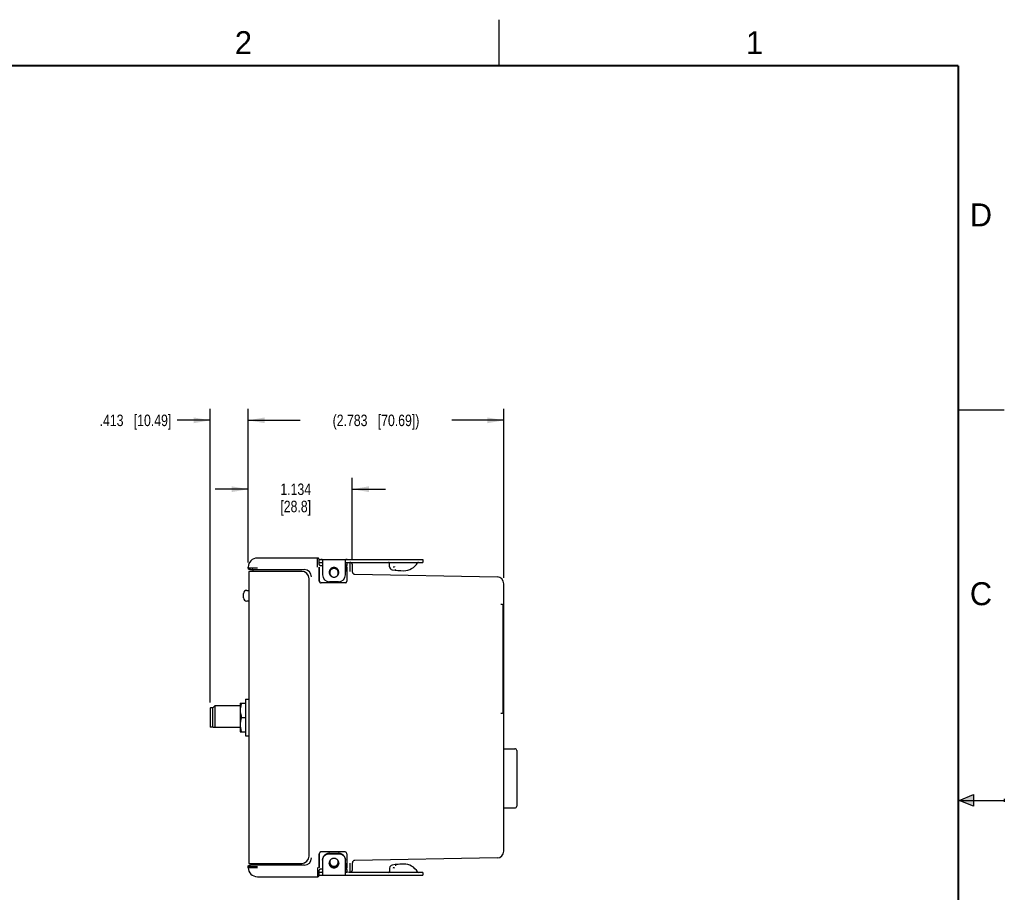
# Model space of a CAD drawing. Header units: inches. Extents: x 0 to 22, y 0 to 17.
# Tile 8 of 8: x 11.3 to 22, y 7.5 to 17. Entities that reach past the tile are written whole.
import ezdxf

# ---------------------------------------------------------------- set-up
doc = ezdxf.new("R2010")
doc.units = ezdxf.units.IN
doc.header["$LTSCALE"] = 1.21
doc.header["$MEASUREMENT"] = 0
doc.layers.get('0').update_dxf_attribs({"linetype": 'CONTINUOUS'})
doc.layers.add('DIMENSIONS', color=7, linetype='CONTINUOUS')
doc.layers.add('REF_DIM', color=7, linetype='CONTINUOUS')
doc.styles.get("Standard").update_dxf_attribs({"font": 'txt', "width": 0.8})
doc.styles.add('TEXTSTYLE_2', font='txt')
doc.dimstyles.new('DIMSTYLE_1', dxfattribs={"dimtxt": 0.125, "dimasz": 0.18, "dimexe": 0.18, "dimexo": 0.0625, "dimgap": 0.09, "dimtad": 0, "dimtih": 1, "dimtoh": 1, "dimdec": 3, "dimzin": 4, "dimdsep": 46, "dimtxsty": 'STANDARD', "dimblk": '_FILLED', "dimblk1": '_FILLED', "dimblk2": '_FILLED', "dimcen": 0.09, "dimadec": 0, "dimazin": 0, "dimtp": 0.01, "dimtm": 0.01, "dimtfac": 1, "dimtdec": 3, "dimtofl": 0, "dimtmove": 0, "dimatfit": 3, "dimldrblk": '_FILLED', "dimfxl": 1, "dimtolj": 1, "dimtzin": 4, "dimarcsym": 0})

# ---------------------------------------------------------------- blocks, each defined once
blk = doc.blocks.new('_FILLED')
at = {"color": 0, "linetype": 'BYBLOCK'}
blk.add_solid([(0, 0), (-1, 0.174), (-1, -0.174)], dxfattribs=at)
blk = doc.blocks.new('*D0')
at = {"layer": 'DIMENSIONS', "color": 2, "linetype": 'CONTINUOUS'}
for p, q in [((13.77, 11.09), (13.77, 12.013)), ((14.903, 11.126), (14.903, 12.013)), ((13.77, 11.888), (13.41, 11.888)), ((14.903, 11.888), (15.263, 11.888))]:
    blk.add_line(p, q, dxfattribs=at)
at = {"layer": 'DIMENSIONS', "color": 2, "linetype": 'CONTINUOUS', "xscale": 0.18, "yscale": 0.18, "zscale": 0.18}
blk.add_blockref('_FILLED', (13.77, 11.888), dxfattribs=at)
at = {"layer": 'DIMENSIONS', "color": 2, "linetype": 'CONTINUOUS', "xscale": 0.18, "yscale": 0.18, "zscale": 0.18, "rotation": 180}
blk.add_blockref('_FILLED', (14.903, 11.888), dxfattribs=at)
at = {"layer": 'DIMENSIONS', "color": 2, "linetype": 'CONTINUOUS', "insert": (14.287, 11.95), "char_height": 0.125, "width": 0.6, "attachment_point": 2, "line_spacing_factor": 0.9}
blk.add_mtext('1.134\\P[28.8]', dxfattribs=at)
blk = doc.blocks.new('*D1')
at = {"layer": 'DIMENSIONS', "color": 2, "linetype": 'CONTINUOUS'}
for p, q in [((13.357, 9.567), (13.357, 12.763)), ((13.77, 11.09), (13.77, 12.763)), ((13.357, 12.638), (12.996, 12.638)), ((13.77, 12.638), (14.13, 12.638))]:
    blk.add_line(p, q, dxfattribs=at)
at = {"layer": 'DIMENSIONS', "color": 2, "linetype": 'CONTINUOUS', "xscale": 0.18, "yscale": 0.18, "zscale": 0.18}
blk.add_blockref('_FILLED', (13.357, 12.638), dxfattribs=at)
at = {"layer": 'DIMENSIONS', "color": 2, "linetype": 'CONTINUOUS', "xscale": 0.18, "yscale": 0.18, "zscale": 0.18, "rotation": 180}
blk.add_blockref('_FILLED', (13.77, 12.638), dxfattribs=at)
at = {"layer": 'DIMENSIONS', "color": 2, "linetype": 'CONTINUOUS', "insert": (12.933, 12.7), "char_height": 0.125, "width": 1.225, "attachment_point": 3, "line_spacing_factor": 0.9}
blk.add_mtext('.413{\\Ftxt.shx;\\W1.000000;\\H0.125000; }[10.49]', dxfattribs=at)
blk = doc.blocks.new('*D6')
at = {"layer": 'REF_DIM', "color": 2, "linetype": 'CONTINUOUS'}
for p, q in [((13.77, 11.09), (13.77, 12.763)), ((16.553, 10.922), (16.553, 12.763)), ((13.77, 12.638), (14.336, 12.638)), ((16.553, 12.638), (15.986, 12.638))]:
    blk.add_line(p, q, dxfattribs=at)
at = {"layer": 'REF_DIM', "color": 2, "linetype": 'CONTINUOUS', "xscale": 0.18, "yscale": 0.18, "zscale": 0.18, "rotation": 180}
blk.add_blockref('_FILLED', (13.77, 12.638), dxfattribs=at)
at = {"layer": 'REF_DIM', "color": 2, "linetype": 'CONTINUOUS', "xscale": 0.18, "yscale": 0.18, "zscale": 0.18}
blk.add_blockref('_FILLED', (16.553, 12.638), dxfattribs=at)
at = {"layer": 'REF_DIM', "color": 2, "linetype": 'CONTINUOUS', "insert": (15.161, 12.7), "char_height": 0.125, "width": 1.525, "attachment_point": 2, "line_spacing_factor": 0.9}
blk.add_mtext('(2.783{\\Ftxt.shx;\\W1.000000;\\H0.125000; }[70.69])', dxfattribs=at)

msp = doc.modelspace()

# ---------------------------------------------------------------- hatches: boundary and pattern name
at = {"linetype": 'CONTINUOUS'}
msp.add_hatch(color=2, dxfattribs=at).paths.add_polyline_path([(21.6663, 8.5625), (21.6663, 8.4375), (21.51, 8.5)])

# ---------------------------------------------------------------- linework, layer by layer
at = {"color": 2, "linetype": 'CONTINUOUS'}
for p, q in [((16.5, 16.5), (16.5, 17)), ((22, 12.75), (21.5, 12.75)), ((21.51, 8.5), (21.6663, 8.5625)), ((21.51, 8.5), (22, 8.5)), ((21.6663, 8.4375), (21.51, 8.5)), ((21.6663, 8.5625), (21.6663, 8.4375)), ((22, 8.515), (22, 8.485))]:
    msp.add_line(p, q, dxfattribs=at)
at = {"color": 6, "linetype": 'CONTINUOUS'}
for p, q in [((13.7697, 11.0276), (13.7699, 11.0397)), ((14.5237, 11.138), (13.8699, 11.138)), ((14.5431, 11.123), (15.6696, 11.123)), ((14.5435, 10.888), (14.5435, 11.04)), ((14.5437, 11.1155), (14.5437, 11.1178)), ((14.5437, 11.0664), (14.5437, 11.1155)), ((14.5437, 11.091), (14.5604, 11.091)), ((14.5533, 11.057), (14.5786, 11.057)), ((14.5786, 11.1152), (14.5786, 10.954)), ((14.8286, 10.954), (14.8286, 11.1152)), ((14.8286, 11.057), (14.8336, 11.057)), ((14.8436, 11.091), (14.877, 11.0904)), ((14.8436, 11.0908), (14.8436, 11.0905)), ((14.8437, 11.04), (14.8437, 10.888)), ((14.8441, 11.0613), (14.8442, 11.0581)), ((14.8443, 11.0401), (14.8443, 11.0381)), ((14.8672, 11.091), (15.6696, 11.091)), ((14.877, 11.0904), (14.8778, 10.9904)), ((14.9049, 10.9859), (14.9035, 11.0639)), ((15.3091, 11.0439), (15.3071, 11.0815)), ((15.347, 11.0439), (15.3482, 11.0426)), ((15.3624, 11.0452), (15.3611, 11.0436)), ((15.6696, 11.123), (15.6696, 11.091)), ((13.7766, 10.993), (13.7766, 7.814)), ((14.3523, 10.993), (13.7766, 10.993)), ((13.8208, 11.0129), (13.813, 11.013)), ((13.8179, 11.0101), (13.8203, 11.0072)), ((13.8223, 11), (13.8223, 10.993)), ((13.8697, 11.0128), (14.379, 11.0128)), ((14.4147, 11.0044), (14.4146, 11.0044)), ((14.543, 11.038), (14.543, 10.888)), ((14.8444, 10.991), (14.8443, 10.888)), ((14.9293, 10.9613), (16.4789, 10.9343)), ((15.3686, 11.0113), (15.3813, 11.0133)), ((14.4322, 7.894), (14.4322, 10.913)), ((14.8242, 10.868), (14.563, 10.868)), ((16.5526, 7.9477), (16.5526, 10.8593)), ((13.7196, 10.7035), (13.7196, 10.7515)), ((13.7546, 10.7865), (13.7766, 10.7865)), ((13.7766, 10.6685), (13.7546, 10.6685)), ((16.529, 10.6326), (16.519, 10.6326)), ((16.5426, 10.6322), (16.5426, 9.4498)), ((13.6826, 9.5585), (13.6835, 9.56)), ((13.6826, 9.5585), (13.6826, 9.2475)), ((13.6829, 9.559), (13.7416, 9.559)), ((13.7416, 9.603), (13.7416, 9.203)), ((13.7416, 9.603), (13.7766, 9.603)), ((13.3566, 9.505), (13.3566, 9.301)), ((13.3866, 9.509), (13.3606, 9.509)), ((13.4056, 9.528), (13.3866, 9.509)), ((13.3866, 9.297), (13.3866, 9.509)), ((13.4056, 9.528), (13.4056, 9.2967)), ((13.6826, 9.528), (13.4056, 9.528)), ((16.519, 9.4493), (16.529, 9.4493)), ((13.6968, 9.403), (13.7416, 9.403)), ((13.3866, 9.297), (13.3606, 9.297)), ((13.3869, 9.2967), (13.6826, 9.2967)), ((13.6826, 9.2475), (13.6835, 9.2459)), ((13.6829, 9.247), (13.7416, 9.247)), ((13.7416, 9.203), (13.7766, 9.203)), ((16.5526, 9.0624), (16.6726, 9.0624)), ((16.6926, 9.0418), (16.6926, 8.4382)), ((16.5526, 8.4176), (16.6726, 8.4176)), ((14.8242, 7.939), (14.563, 7.939)), ((14.543, 7.919), (14.543, 7.769)), ((14.5435, 7.767), (14.5435, 7.919)), ((14.5786, 7.8453), (14.5786, 7.6908)), ((14.6536, 7.9247), (14.7536, 7.9247)), ((14.6536, 7.9192), (14.7536, 7.9192)), ((14.8286, 7.6908), (14.8286, 7.8453)), ((14.8437, 7.919), (14.8437, 7.767)), ((14.8443, 7.919), (14.8444, 7.816)), ((16.4789, 7.8727), (14.9293, 7.8456)), ((13.7699, 7.7672), (13.7697, 7.7794)), ((13.7699, 7.7672), (13.8699, 7.769)), ((13.7766, 7.814), (14.3523, 7.814)), ((13.7871, 7.7936), (13.7949, 7.7938)), ((13.8223, 7.814), (13.8223, 7.807)), ((14.379, 7.7942), (13.8697, 7.7942)), ((14.4147, 7.8026), (14.4146, 7.8025)), ((14.5514, 7.75), (14.551, 7.75)), ((14.5786, 7.75), (14.5533, 7.75)), ((14.8336, 7.75), (14.8286, 7.75)), ((14.877, 7.7166), (14.8436, 7.716)), ((14.8442, 7.7489), (14.8441, 7.7457)), ((14.8443, 7.7689), (14.8443, 7.7669)), ((14.8778, 7.8166), (14.877, 7.7166)), ((14.9035, 7.7431), (14.9049, 7.8211)), ((15.3091, 7.7631), (15.3071, 7.7255)), ((15.3686, 7.7957), (15.3813, 7.7936)), ((15.3817, 7.7985), (15.3805, 7.7982)), ((13.8699, 7.669), (14.5237, 7.669)), ((14.5431, 7.684), (15.6696, 7.684)), ((14.5604, 7.716), (14.5437, 7.716)), ((15.6696, 7.716), (14.8672, 7.716)), ((15.6696, 7.716), (15.6696, 7.684))]:
    msp.add_line(p, q, dxfattribs=at)
at = {"color": 7, "linetype": 'CONTINUOUS'}
for p, q in [((14.5437, 11.0664), (14.5437, 11.0663)), ((14.5533, 11.057), (14.551, 11.057)), ((15.4614, 11.091), (15.4613, 11.0888)), ((15.4613, 11.0862), (15.4619, 11.0862)), ((15.4619, 11.0862), (15.4619, 11.0904)), ((14.7536, 10.879), (14.6536, 10.879)), ((16.5456, 9.479), (16.5456, 10.604)), ((14.5437, 7.7407), (14.5437, 7.7406)), ((14.5514, 7.75), (14.5533, 7.75)), ((15.4619, 7.7208), (15.4613, 7.7208)), ((15.4613, 7.7208), (15.4614, 7.7166)), ((15.4619, 7.7182), (15.4619, 7.7208)), ((15.4619, 7.716), (15.4619, 7.7182))]:
    msp.add_line(p, q, dxfattribs=at)
at = {"color": 7, "linetype": 'CONTINUOUS', "const_width": 0.02}
for points in [[(21.5, 16.5), (0.5, 16.5)], [(21.5, 0.5), (21.5, 16.5)]]:
    msp.add_lwpolyline(points, dxfattribs=at)
at = {"color": 6, "linetype": 'CONTINUOUS'}
for points in [[(14.5402, 11.1293), (14.5391, 11.1307), (14.5379, 11.132), (14.5366, 11.1333), (14.5351, 11.1344), (14.5335, 11.1354), (14.5318, 11.1363), (14.5299, 11.137), (14.5279, 11.1375), (14.5259, 11.1379), (14.5237, 11.138)], [(14.5433, 11.1219), (14.543, 11.1234), (14.5425, 11.1249), (14.5418, 11.1264), (14.5411, 11.1279), (14.5402, 11.1293)], [(14.5437, 11.1178), (14.5437, 11.119), (14.5435, 11.1204), (14.5433, 11.1219)], [(13.8129, 11.013), (13.8151, 11.0121), (13.8179, 11.0101)], [(13.8203, 11.0072), (13.8219, 11.0033), (13.8223, 11)], [(13.8194, 7.7985), (13.8171, 7.7962), (13.8145, 7.7946), (13.8129, 7.794)], [(13.8223, 7.807), (13.8222, 7.8049), (13.8212, 7.8014), (13.8194, 7.7985)], [(14.5402, 7.6777), (14.5406, 7.6783), (14.5411, 7.679), (14.5414, 7.6797), (14.5418, 7.6805), (14.5421, 7.6812), (14.5424, 7.6819), (14.5427, 7.6827), (14.5429, 7.6835), (14.5431, 7.6842), (14.5433, 7.6851), (14.5435, 7.6861), (14.5436, 7.6874), (14.5437, 7.6887), (14.5437, 7.6893), (14.5437, 7.6897), (14.5437, 7.7406)], [(14.7036, 7.7701), (14.6953, 7.7707), (14.6811, 7.7749), (14.669, 7.7826), (14.6643, 7.7873)], [(14.7429, 7.7873), (14.7377, 7.7822), (14.7255, 7.7747), (14.7113, 7.7706), (14.7036, 7.7701)], [(14.5237, 7.669), (14.5247, 7.669), (14.5258, 7.6691), (14.5268, 7.6692), (14.5278, 7.6694), (14.5287, 7.6696), (14.5297, 7.6699), (14.5306, 7.6702), (14.5315, 7.6706), (14.5323, 7.6709), (14.5331, 7.6714), (14.5339, 7.6718), (14.5347, 7.6723), (14.5354, 7.6728), (14.5361, 7.6733), (14.5368, 7.6739), (14.5375, 7.6745), (14.5381, 7.6751), (14.5386, 7.6757), (14.5392, 7.6763), (14.5397, 7.677), (14.5402, 7.6777)]]:
    msp.add_lwpolyline(points, dxfattribs=at)
for centre, radius, start, end in [((13.8699, 11.038), 0.1, 90, 179), ((14.8336, 11.067), 0.01, 270, 360), ((8.9914, 11.0123), 5.853, 0.27252, 0.44811), ((14.8765, 11.0634), 0.027, 1, 89), ((15.2971, 11.081), 0.01, 2.99999, 89.99983), ((15.344, 11.0457), 0.035, 183, 260.53488), ((15.4616, 11.1795), 0.1785, 270, 328.5015), ((15.6223, 11.081), 0.01, 90.0004, 148.5017), ((13.7835, 11.0273), 0.0138, 179.23518, 219.05488), ((13.8294, 13.4054), 2.3925, 269.14681, 269.60817), ((13.868, 19.4203), 8.4075, 269.67815, 270.01146), ((14.3522, 10.913), 0.08, 359.98073, 89.97903), ((14.379, 10.9328), 0.08, 0.00696, 89.99882), ((14.6536, 10.954), 0.075, 180, 270), ((14.7036, 10.978), 0.047, 288.36835, 251.22119), ((14.7536, 10.954), 0.075, 270, 360), ((4.9041, 10.9928), 9.9403, 359.98933, 0.26101), ((14.9299, 10.9863), 0.025, 181.00036, 269), ((15.4616, 11.751), 0.75, 260.53488, 270), ((16.4776, 10.8593), 0.075, 0, 89), ((14.563, 10.888), 0.02, 180.0035, 270.0035), ((14.5635, 10.888), 0.02, 179.99803, 264.43521), ((14.5635, 10.8878), 0.0198, 264.36052, 269.98606), ((14.8237, 10.8878), 0.0198, 270.01395, 275.63948), ((14.8242, 10.888), 0.02, 270.03586, 359.88688), ((14.8237, 10.888), 0.02, 275.5648, 0.00198), ((13.7546, 10.7515), 0.035, 90, 180), ((13.7546, 10.7035), 0.035, 180, 270), ((16.529, 9.3417), 1.2909, 89.59716, 90.00146), ((14.0372, 9.4455), 0.3587, 161.56271, 162.16062), ((13.3606, 9.505), 0.004, 90, 180), ((16.5292, 10.6919), 1.2425, 269.99067, 270.41072), ((13.3606, 9.301), 0.004, 180, 270), ((16.6726, 9.0424), 0.02, 359.99996, 90), ((16.6726, 8.4376), 0.02, 270, 0.00004), ((14.563, 7.919), 0.02, 89.9965, 179.9965), ((14.5635, 7.919), 0.02, 95.56523, 180.00152), ((14.5635, 7.9192), 0.0198, 90.01395, 95.63948), ((14.8237, 7.9192), 0.0198, 84.36052, 89.98606), ((14.8242, 7.9189), 0.02, 0.1131, 89.96415), ((14.8237, 7.919), 0.02, 359.99803, 84.43521), ((16.4776, 7.9477), 0.075, 271, 360), ((14.3522, 7.894), 0.08, 270.02098, 0.01927), ((14.379, 7.8742), 0.08, 270.00558, 359.99304), ((14.651, 7.8453), 0.0724, 175.64143, 179.99719), ((14.7036, 7.829), 0.047, 165.05043, 14.94961), ((14.7561, 7.8453), 0.0725, 0.0078, 4.35358), ((14.9299, 7.8207), 0.025, 91, 179), ((13.8699, 7.769), 0.1, 181, 270), ((13.8349, 4.8973), 2.8968, 90.32212, 90.79052), ((13.8677, -0.467), 8.2612, 89.98655, 90.34074), ((14.8336, 7.74), 0.01, 0.00017, 90), ((8.4986, 7.7978), 6.3458, 359.55873, 359.72066), ((4.2526, 7.8156), 10.5918, 359.74736, 0.00232), ((14.8765, 7.7436), 0.027, 271, 359), ((15.2971, 7.726), 0.01, 270.00017, 357.00001), ((15.344, 7.7613), 0.035, 99.46512, 177), ((15.4616, 7.056), 0.75, 90, 99.46512), ((15.4103, 7.7104), 0.0824, 139.01279, 140.22515), ((15.7136, 8.0558), 0.458, 219.67344, 219.93985), ((15.464, 7.3636), 0.4425, 100.87299, 102.44557), ((15.4617, 7.377), 0.429, 90.01114, 100.75252), ((15.4616, 7.6275), 0.1785, 31.4985, 90), ((15.6223, 7.726), 0.01, 211.4983, 269.9996)]:
    msp.add_arc(centre, radius, start, end, dxfattribs=at)
at = {"color": 7, "linetype": 'CONTINUOUS'}
for centre, radius, start, end in [((14.5533, 11.0663), 0.00957, 180.18017, 203.15199), ((14.5537, 11.0668), 0.0102, 247.96302, 269.82295), ((15.6953, 11.0841), 0.2341, 178.84829, 179.47907), ((14.5537, 7.7403), 0.0101, 111.6429, 133.27329), ((14.5537, 7.7402), 0.0102, 90.13942, 111.61543)]:
    msp.add_arc(centre, radius, start, end, dxfattribs=at)
at = {"color": 6, "linetype": 'CONTINUOUS'}
for points, knots in [([(14.523, 11.038), (14.523, 11.0445), (14.523, 11.0542), (14.523, 11.0669), (14.5231, 11.0761), (14.5231, 11.085), (14.5231, 11.0934), (14.5232, 11.1012), (14.5232, 11.1085), (14.5233, 11.115), (14.5233, 11.1201), (14.5233, 11.1237), (14.5234, 11.1261), (14.5234, 11.1283), (14.5234, 11.1303), (14.5235, 11.1321), (14.5235, 11.1336), (14.5235, 11.1349), (14.5236, 11.1359), (14.5236, 11.1365), (14.5236, 11.1369), (14.5236, 11.1372), (14.5236, 11.1375), (14.5236, 11.1377), (14.5237, 11.1378), (14.5237, 11.1379), (14.5237, 11.138), (14.5237, 11.138), (14.5237, 11.138), (14.5237, 11.138)], [0, 0, 0, 0, 0.1950032, 0.290267, 0.3826627, 0.4713456, 0.5554884, 0.6343015, 0.7070194, 0.7729091, 0.8313646, 0.8576252, 0.8818132, 0.9038734, 0.9237602, 0.9414282, 0.9568321, 0.9699267, 0.9806782, 0.98517, 0.9890702, 0.9923768, 0.9950883, 0.9972033, 0.9987211, 0.9992564, 0.9996437, 0.999886, 1, 1, 1, 1]), ([(14.5786, 11.1152), (14.5786, 11.1159), (14.5785, 11.1169), (14.578, 11.1182), (14.5775, 11.119), (14.5769, 11.1197), (14.576, 11.1204), (14.5751, 11.121), (14.5736, 11.1216), (14.5712, 11.1223), (14.5681, 11.1227), (14.5644, 11.1229), (14.5618, 11.123), (14.5604, 11.123)], [0, 0, 0, 0, 0.0925378, 0.136227, 0.1796319, 0.2240408, 0.2707367, 0.3208537, 0.3752492, 0.498995, 0.6447949, 0.8124478, 1, 1, 1, 1]), ([(14.5604, 11.091), (14.5618, 11.091), (14.5645, 11.0909), (14.5683, 11.0906), (14.5715, 11.0898), (14.5738, 11.0888), (14.5753, 11.0878), (14.5763, 11.0869), (14.577, 11.0858), (14.5779, 11.0843), (14.5785, 11.082), (14.5786, 11.08), (14.5786, 11.079)], [0, 0, 0, 0, 0.1687358, 0.318985, 0.4499284, 0.5638121, 0.6161911, 0.6669088, 0.717224, 0.7683983, 0.8774194, 1, 1, 1, 1]), ([(14.8468, 11.123), (14.8454, 11.123), (14.8428, 11.1229), (14.8392, 11.1227), (14.836, 11.1223), (14.8337, 11.1216), (14.8321, 11.121), (14.8312, 11.1204), (14.8304, 11.1197), (14.8297, 11.119), (14.8292, 11.1182), (14.8287, 11.1169), (14.8286, 11.1159), (14.8286, 11.1152)], [0, 0, 0, 0, 0.1875522, 0.3552051, 0.5010049, 0.6247508, 0.6791463, 0.7292633, 0.7759592, 0.8203681, 0.863773, 0.9074622, 1, 1, 1, 1]), ([(14.8286, 11.079), (14.8286, 11.0799), (14.8287, 11.0817), (14.8293, 11.0842), (14.8304, 11.0863), (14.8321, 11.088), (14.8343, 11.0893), (14.8369, 11.0902), (14.84, 11.0907), (14.8422, 11.0909), (14.8434, 11.0909)], [0, 0, 0, 0, 0.1285383, 0.244, 0.3506569, 0.4560088, 0.5684908, 0.6947495, 0.8382893, 1, 1, 1, 1]), ([(14.8436, 11.0905), (14.8436, 11.0901), (14.8437, 11.089), (14.8438, 11.087), (14.8438, 11.0844), (14.8439, 11.081), (14.844, 11.0769), (14.8441, 11.0703), (14.8441, 11.065), (14.8441, 11.0613)], [0, 0, 0, 0, 0.0423528, 0.1097818, 0.201762, 0.3176445, 0.4564898, 0.61731, 1, 1, 1, 1]), ([(15.3482, 11.0426), (15.3485, 11.0421), (15.3495, 11.0416), (15.3511, 11.0411), (15.3528, 11.041), (15.3544, 11.041), (15.3562, 11.0413), (15.3579, 11.0417), (15.3593, 11.0423), (15.3604, 11.0429), (15.3608, 11.0434), (15.3611, 11.0436)], [0, 0, 0, 0, 0.1210585, 0.2376834, 0.3560397, 0.4775054, 0.6024053, 0.7308191, 0.8628698, 0.930592, 1, 1, 1, 1]), ([(13.8697, 11.0266), (13.8632, 11.0266), (13.8535, 11.0266), (13.8407, 11.0267), (13.8315, 11.0267), (13.8227, 11.0268), (13.8143, 11.0268), (13.8064, 11.0269), (13.7992, 11.027), (13.7926, 11.027), (13.7876, 11.0271), (13.784, 11.0271), (13.7816, 11.0272), (13.7794, 11.0272), (13.7774, 11.0273), (13.7756, 11.0273), (13.7741, 11.0273), (13.7728, 11.0274), (13.7718, 11.0274), (13.7712, 11.0274), (13.7708, 11.0275), (13.7705, 11.0275), (13.7702, 11.0275), (13.77, 11.0275), (13.7698, 11.0275), (13.7697, 11.0275), (13.7697, 11.0276), (13.7697, 11.0276), (13.7697, 11.0276)], [0, 0, 0, 0, 0.1950039, 0.2902687, 0.382666, 0.4713511, 0.5554965, 0.6343122, 0.7070326, 0.772924, 0.8313803, 0.8576407, 0.8818284, 0.9038878, 0.9237734, 0.9414397, 0.9568413, 0.9699331, 0.9806812, 0.9851713, 0.9890697, 0.9923746, 0.9950846, 0.9971983, 0.9987153, 0.9996378, 0.9998816, 1, 1, 1, 1]), ([(13.7795, 11.0141), (13.7782, 11.0145), (13.7757, 11.0157), (13.7737, 11.0176), (13.7728, 11.0186)], [0, 0, 0, 0, 0.4880245, 1, 1, 1, 1]), ([(13.7937, 11.0132), (13.7922, 11.0132), (13.7901, 11.0133), (13.7875, 11.0133), (13.7859, 11.0134), (13.7846, 11.0134), (13.7834, 11.0135), (13.7817, 11.0136), (13.7804, 11.0139), (13.7795, 11.0141)], [0, 0, 0, 0, 0.3140045, 0.4422058, 0.5515447, 0.6434321, 0.7223071, 0.8064163, 1, 1, 1, 1]), ([(16.5381, 10.6326), (16.5391, 10.6326), (16.5411, 10.6326), (16.5439, 10.6325), (16.5461, 10.6325), (16.5476, 10.6325), (16.5486, 10.6324), (16.5495, 10.6324), (16.5503, 10.6324), (16.551, 10.6324), (16.5516, 10.6323), (16.552, 10.6323), (16.5522, 10.6323), (16.5523, 10.6323), (16.5525, 10.6323), (16.5525, 10.6322), (16.5526, 10.6322), (16.5526, 10.6322), (16.5526, 10.6322)], [0, 0, 0, 0, 0.2129184, 0.407546, 0.579862, 0.6564892, 0.7262532, 0.7887846, 0.8437146, 0.8906773, 0.9294082, 0.9597785, 0.9717929, 0.981676, 0.9894175, 0.9950138, 0.9984836, 1, 1, 1, 1]), ([(13.6957, 9.5554), (13.6949, 9.5532), (13.6921, 9.5441), (13.6897, 9.5349), (13.6882, 9.528)], [0, 0, 0, 0, 0.2505865, 1, 1, 1, 1]), ([(13.6882, 9.528), (13.6859, 9.5177), (13.6827, 9.4968), (13.6827, 9.465), (13.6876, 9.4335), (13.6935, 9.4131), (13.6968, 9.403)], [0, 0, 0, 0, 0.2497691, 0.4988521, 0.7486321, 1, 1, 1, 1]), ([(16.5526, 9.4498), (16.5526, 9.4498), (16.5526, 9.4497), (16.5525, 9.4497), (16.5525, 9.4497), (16.5523, 9.4497), (16.5522, 9.4497), (16.552, 9.4497), (16.5516, 9.4496), (16.551, 9.4496), (16.5503, 9.4496), (16.5495, 9.4496), (16.5486, 9.4495), (16.5476, 9.4495), (16.5461, 9.4495), (16.5439, 9.4494), (16.5411, 9.4494), (16.5391, 9.4494), (16.5381, 9.4494)], [0, 0, 0, 0, 0.0015164, 0.0049862, 0.0105825, 0.018324, 0.0282071, 0.0402215, 0.0705918, 0.1093227, 0.1562854, 0.2112154, 0.2737468, 0.3435108, 0.420138, 0.592454, 0.7870816, 1, 1, 1, 1]), ([(13.6968, 9.403), (13.6947, 9.3967), (13.6909, 9.3839), (13.6864, 9.3645), (13.684, 9.3481), (13.6831, 9.3349), (13.6828, 9.325), (13.6831, 9.3151), (13.684, 9.3019), (13.6864, 9.2855), (13.6909, 9.2661), (13.6947, 9.2533), (13.6968, 9.247)], [0, 0, 0, 0, 0.1256752, 0.2508342, 0.3755322, 0.4377798, 0.5, 0.5622202, 0.6244678, 0.7491658, 0.8743248, 1, 1, 1, 1]), ([(14.6536, 7.9247), (14.6487, 7.9247), (14.6389, 7.9238), (14.6247, 7.9196), (14.6117, 7.9127), (14.6003, 7.9035), (14.5924, 7.894), (14.5874, 7.8857), (14.5842, 7.8792), (14.5817, 7.8723), (14.5793, 7.863), (14.5786, 7.8557), (14.5786, 7.8509)], [0, 0, 0, 0, 0.1258606, 0.2516751, 0.3771436, 0.5022975, 0.627078, 0.6893982, 0.7516372, 0.813831, 0.876015, 1, 1, 1, 1]), ([(14.5788, 7.8508), (14.5792, 7.8554), (14.5804, 7.8623), (14.5832, 7.871), (14.5869, 7.8795), (14.5929, 7.8894), (14.6007, 7.8981), (14.6079, 7.904), (14.6137, 7.9079), (14.6198, 7.9113), (14.6262, 7.9142), (14.6328, 7.9164), (14.6419, 7.9185), (14.6489, 7.9192), (14.6536, 7.9192)], [0, 0, 0, 0, 0.1240516, 0.1861881, 0.2483537, 0.3727625, 0.4975364, 0.5601259, 0.6227959, 0.6855347, 0.7483478, 0.8112464, 0.8742342, 1, 1, 1, 1]), ([(14.7036, 7.868), (14.7002, 7.868), (14.6951, 7.8675), (14.6885, 7.8658), (14.6821, 7.8636), (14.6746, 7.8596), (14.6679, 7.8543), (14.6634, 7.8493), (14.6593, 7.8439), (14.6553, 7.8365), (14.6523, 7.8268), (14.6516, 7.8201), (14.6516, 7.8168)], [0, 0, 0, 0, 0.1258117, 0.1888743, 0.2518402, 0.3773137, 0.5024533, 0.5649677, 0.6273854, 0.7518173, 0.8759783, 1, 1, 1, 1]), ([(14.7556, 7.8168), (14.7556, 7.8201), (14.7549, 7.8268), (14.752, 7.8365), (14.7479, 7.8439), (14.7439, 7.8493), (14.7393, 7.8543), (14.7327, 7.8596), (14.7251, 7.8636), (14.7187, 7.8658), (14.7121, 7.8675), (14.707, 7.868), (14.7036, 7.868)], [0, 0, 0, 0, 0.1240218, 0.2481828, 0.3726147, 0.4350325, 0.4975468, 0.6226864, 0.7481599, 0.8111257, 0.8741884, 1, 1, 1, 1]), ([(14.8286, 7.8509), (14.8286, 7.8557), (14.8279, 7.863), (14.8255, 7.8723), (14.823, 7.8792), (14.8199, 7.8857), (14.8148, 7.894), (14.807, 7.9035), (14.7955, 7.9127), (14.7825, 7.9196), (14.7683, 7.9238), (14.7585, 7.9247), (14.7536, 7.9247)], [0, 0, 0, 0, 0.123985, 0.186169, 0.2483627, 0.3106017, 0.3729218, 0.4977023, 0.6228562, 0.7483248, 0.8741394, 1, 1, 1, 1]), ([(14.7536, 7.9192), (14.7583, 7.9192), (14.7653, 7.9185), (14.7744, 7.9164), (14.7811, 7.9142), (14.7875, 7.9113), (14.7936, 7.9079), (14.7993, 7.904), (14.8065, 7.8981), (14.8143, 7.8894), (14.8204, 7.8795), (14.824, 7.871), (14.8269, 7.8623), (14.8281, 7.8554), (14.8284, 7.8508)], [0, 0, 0, 0, 0.1257658, 0.1887536, 0.2516521, 0.3144652, 0.377204, 0.439874, 0.5024635, 0.6272374, 0.7516462, 0.8138118, 0.8759484, 1, 1, 1, 1]), ([(13.7697, 7.7794), (13.7697, 7.7812), (13.7702, 7.784), (13.7718, 7.7872), (13.7735, 7.7893), (13.7752, 7.7908), (13.7767, 7.7917), (13.7779, 7.7923), (13.779, 7.7927), (13.7803, 7.7931), (13.7813, 7.7933), (13.7821, 7.7934), (13.7826, 7.7934), (13.7831, 7.7935), (13.7837, 7.7935), (13.7845, 7.7936), (13.7856, 7.7936), (13.7866, 7.7936), (13.7871, 7.7936)], [0, 0, 0, 0, 0.2115249, 0.3175803, 0.4230093, 0.5280083, 0.58073, 0.6323639, 0.6806818, 0.7235137, 0.7859301, 0.8045595, 0.8183632, 0.8421114, 0.8645731, 0.8873146, 0.9385731, 1, 1, 1, 1]), ([(13.7697, 7.7794), (13.7697, 7.7794), (13.7697, 7.7794), (13.7697, 7.7794), (13.7698, 7.7794), (13.77, 7.7795), (13.7702, 7.7795), (13.7705, 7.7795), (13.7708, 7.7795), (13.7712, 7.7795), (13.7718, 7.7796), (13.7728, 7.7796), (13.7741, 7.7796), (13.7756, 7.7797), (13.7774, 7.7797), (13.7794, 7.7797), (13.7816, 7.7798), (13.784, 7.7798), (13.7876, 7.7799), (13.7926, 7.7799), (13.7992, 7.78), (13.8064, 7.7801), (13.8143, 7.7801), (13.8227, 7.7802), (13.8315, 7.7802), (13.8407, 7.7803), (13.8535, 7.7803), (13.8632, 7.7804), (13.8697, 7.7804)], [0, 0, 0, 0, 0.0001184, 0.0003621, 0.0012845, 0.0028015, 0.0049152, 0.0076252, 0.0109302, 0.0148286, 0.0193187, 0.030067, 0.0431588, 0.0585604, 0.0762267, 0.0961122, 0.1181716, 0.1423593, 0.1686198, 0.227076, 0.2929674, 0.3656878, 0.4445035, 0.5286489, 0.617334, 0.7097313, 0.8049961, 1, 1, 1, 1]), ([(14.523, 7.769), (14.523, 7.7625), (14.523, 7.7528), (14.523, 7.74), (14.5231, 7.7308), (14.5231, 7.722), (14.5231, 7.7136), (14.5232, 7.7057), (14.5232, 7.6985), (14.5233, 7.6919), (14.5233, 7.6869), (14.5233, 7.6833), (14.5234, 7.6809), (14.5234, 7.6787), (14.5234, 7.6767), (14.5235, 7.6749), (14.5235, 7.6734), (14.5235, 7.6721), (14.5236, 7.6711), (14.5236, 7.6705), (14.5236, 7.6701), (14.5236, 7.6698), (14.5236, 7.6695), (14.5236, 7.6693), (14.5237, 7.6691), (14.5237, 7.6691), (14.5237, 7.669), (14.5237, 7.669), (14.5237, 7.669), (14.5237, 7.669)], [0, 0, 0, 0, 0.1950032, 0.2902669, 0.3826625, 0.4713454, 0.5554882, 0.6343012, 0.7070191, 0.7729088, 0.8313643, 0.8576249, 0.881813, 0.9038732, 0.92376, 0.941428, 0.9568319, 0.9699265, 0.980678, 0.9851699, 0.98907, 0.9923766, 0.9950882, 0.9972032, 0.9987209, 0.9992563, 0.9996436, 0.9998859, 1, 1, 1, 1]), ([(14.5786, 7.7258), (14.5786, 7.7249), (14.5785, 7.7233), (14.5778, 7.7214), (14.5769, 7.7201), (14.5759, 7.719), (14.574, 7.7178), (14.5714, 7.7169), (14.5682, 7.7163), (14.5644, 7.716), (14.5618, 7.716), (14.5604, 7.716)], [0, 0, 0, 0, 0.1083377, 0.2065328, 0.2542769, 0.3026334, 0.405913, 0.5245818, 0.6630032, 0.8219887, 1, 1, 1, 1]), ([(14.5747, 7.7187), (14.5752, 7.7191), (14.5763, 7.7201), (14.5771, 7.7213), (14.5774, 7.7219)], [0, 0, 0, 0, 0.5028996, 1, 1, 1, 1]), ([(14.6516, 7.8168), (14.6516, 7.813), (14.6524, 7.8055), (14.6555, 7.7966), (14.6591, 7.79), (14.6635, 7.7838), (14.6675, 7.7797), (14.6704, 7.7774)], [0, 0, 0, 0, 0.2491142, 0.4985155, 0.6237052, 0.7491972, 1, 1, 1, 1]), ([(14.6643, 7.7873), (14.6625, 7.7894), (14.6592, 7.7937), (14.6554, 7.801), (14.6528, 7.8088), (14.652, 7.8141), (14.6518, 7.8168)], [0, 0, 0, 0, 0.2505985, 0.5011598, 0.7508661, 1, 1, 1, 1]), ([(14.6704, 7.7774), (14.6727, 7.7755), (14.6777, 7.7721), (14.6859, 7.7684), (14.6946, 7.7662), (14.7006, 7.7657), (14.7036, 7.7657)], [0, 0, 0, 0, 0.2492067, 0.4989262, 0.7492935, 1, 1, 1, 1]), ([(14.7036, 7.7657), (14.7066, 7.7657), (14.7126, 7.7662), (14.7214, 7.7684), (14.7296, 7.7721), (14.7345, 7.7755), (14.7368, 7.7774)], [0, 0, 0, 0, 0.250713, 0.5010777, 0.7507942, 1, 1, 1, 1]), ([(14.7368, 7.7774), (14.7398, 7.7797), (14.7437, 7.7838), (14.7481, 7.79), (14.7517, 7.7966), (14.7548, 7.8055), (14.7556, 7.813), (14.7556, 7.8168)], [0, 0, 0, 0, 0.2508028, 0.3762948, 0.5014846, 0.7508859, 1, 1, 1, 1]), ([(14.7555, 7.8168), (14.7552, 7.8141), (14.7544, 7.8088), (14.7518, 7.801), (14.748, 7.7937), (14.7447, 7.7894), (14.7429, 7.7873)], [0, 0, 0, 0, 0.249134, 0.4988402, 0.7494014, 1, 1, 1, 1]), ([(14.8432, 7.716), (14.8421, 7.7161), (14.8399, 7.7162), (14.8369, 7.7167), (14.8343, 7.7174), (14.8322, 7.7184), (14.8305, 7.7197), (14.8294, 7.7215), (14.8287, 7.7235), (14.8286, 7.725), (14.8286, 7.7258)], [0, 0, 0, 0, 0.1719459, 0.3247464, 0.4582002, 0.5747967, 0.6795779, 0.7802563, 0.885041, 1, 1, 1, 1]), ([(14.8298, 7.7219), (14.8301, 7.7213), (14.8309, 7.7201), (14.832, 7.7191), (14.8326, 7.7187)], [0, 0, 0, 0, 0.4971005, 1, 1, 1, 1]), ([(14.8441, 7.7457), (14.8441, 7.742), (14.8441, 7.7367), (14.844, 7.73), (14.8439, 7.726), (14.8438, 7.7226), (14.8438, 7.7199), (14.8437, 7.718), (14.8436, 7.7169), (14.8436, 7.7165)], [0, 0, 0, 0, 0.382698, 0.5435181, 0.6823614, 0.7982408, 0.890218, 0.9576456, 1, 1, 1, 1]), ([(15.361, 7.7634), (15.3608, 7.7636), (15.3604, 7.764), (15.3593, 7.7647), (15.3579, 7.7652), (15.3562, 7.7657), (15.3544, 7.7659), (15.3528, 7.766), (15.3514, 7.7658), (15.3503, 7.7656), (15.3493, 7.7653), (15.3485, 7.7648), (15.3482, 7.7644)], [0, 0, 0, 0, 0.0694119, 0.1371297, 0.2691663, 0.397569, 0.5224573, 0.6439158, 0.7622998, 0.8207103, 0.8790685, 1, 1, 1, 1]), ([(14.5604, 7.684), (14.5618, 7.684), (14.5644, 7.684), (14.568, 7.6842), (14.5712, 7.6846), (14.5735, 7.6852), (14.575, 7.6858), (14.5763, 7.6864), (14.5773, 7.6872), (14.578, 7.6882), (14.5785, 7.6893), (14.5786, 7.6902), (14.5786, 7.6908)], [0, 0, 0, 0, 0.1923935, 0.3644321, 0.5139795, 0.6404031, 0.6954928, 0.7457115, 0.8343883, 0.8753852, 0.9158273, 1, 1, 1, 1]), ([(14.8286, 7.6908), (14.8286, 7.6902), (14.8287, 7.6893), (14.8292, 7.6882), (14.8299, 7.6872), (14.831, 7.6864), (14.8322, 7.6858), (14.8337, 7.6852), (14.836, 7.6846), (14.8392, 7.6842), (14.8428, 7.684), (14.8454, 7.684), (14.8468, 7.684)], [0, 0, 0, 0, 0.0841727, 0.1246148, 0.1656117, 0.2542885, 0.3045072, 0.3595969, 0.4860205, 0.6355679, 0.8076065, 1, 1, 1, 1])]:
    msp.add_open_spline(points, degree=3, knots=knots, dxfattribs=at)
at = {"color": 7, "linetype": 'CONTINUOUS'}
for points, knots in [([(14.5445, 11.0626), (14.545, 11.0614), (14.5465, 11.0592), (14.5487, 11.0578), (14.5499, 11.0573)], [0, 0, 0, 0, 0.4975102, 1, 1, 1, 1]), ([(14.5537, 11.0565), (14.5537, 11.0566), (14.5537, 11.0567), (14.5536, 11.0569), (14.5535, 11.057), (14.5534, 11.057), (14.5533, 11.057)], [0, 0, 0, 0, 0.2765329, 0.5000882, 0.7239768, 1, 1, 1, 1]), ([(14.6704, 11.023), (14.6675, 11.0205), (14.6635, 11.0164), (14.6591, 11.0102), (14.6564, 11.0051), (14.6543, 10.9998), (14.6523, 10.9925), (14.6516, 10.9868), (14.6516, 10.983)], [0, 0, 0, 0, 0.2497354, 0.3748993, 0.5, 0.6251007, 0.7502646, 1, 1, 1, 1]), ([(14.6516, 10.983), (14.6516, 10.9802), (14.6521, 10.9748), (14.6534, 10.9694), (14.6542, 10.9668)], [0, 0, 0, 0, 0.4995929, 1, 1, 1, 1]), ([(14.6542, 10.9668), (14.655, 10.9642), (14.6571, 10.9592), (14.6614, 10.9522), (14.6668, 10.946), (14.673, 10.9407), (14.6799, 10.9365), (14.69, 10.9323), (14.7036, 10.9301), (14.7172, 10.9323), (14.7272, 10.9364), (14.7342, 10.9407), (14.7404, 10.946), (14.7457, 10.9522), (14.75, 10.9591), (14.7522, 10.9641), (14.753, 10.9667)], [0, 0, 0, 0, 0.0625511, 0.1251067, 0.1876545, 0.2501894, 0.3127298, 0.3752769, 0.4999897, 0.6247021, 0.6872494, 0.7497915, 0.8123321, 0.8748838, 0.9374411, 1, 1, 1, 1]), ([(14.7368, 11.023), (14.7345, 11.0249), (14.7308, 11.0275), (14.7255, 11.0302), (14.7199, 11.0325), (14.7126, 11.0345), (14.7036, 11.0352), (14.6946, 11.0345), (14.6873, 11.0325), (14.6818, 11.0302), (14.6764, 11.0275), (14.6727, 11.0249), (14.6704, 11.023)], [0, 0, 0, 0, 0.1249128, 0.1875, 0.250056, 0.3750099, 0.5000017, 0.6249985, 0.7499521, 0.8125018, 0.8750828, 1, 1, 1, 1]), ([(14.7556, 10.983), (14.7556, 10.9868), (14.755, 10.9925), (14.7529, 10.9998), (14.7508, 11.0051), (14.7481, 11.0102), (14.7437, 11.0164), (14.7397, 11.0205), (14.7368, 11.023)], [0, 0, 0, 0, 0.2497354, 0.3748993, 0.5, 0.6251007, 0.7502646, 1, 1, 1, 1]), ([(14.753, 10.9667), (14.7539, 10.9693), (14.7551, 10.9747), (14.7556, 10.9802), (14.7556, 10.983)], [0, 0, 0, 0, 0.5004483, 1, 1, 1, 1]), ([(14.5468, 7.7477), (14.5458, 7.7468), (14.5443, 7.7446), (14.5437, 7.742), (14.5437, 7.7407)], [0, 0, 0, 0, 0.5019373, 1, 1, 1, 1]), ([(14.5533, 7.75), (14.5534, 7.75), (14.5535, 7.75), (14.5536, 7.7501), (14.5537, 7.7502), (14.5537, 7.7504), (14.5537, 7.7504)], [0, 0, 0, 0, 0.2757025, 0.4998006, 0.7234832, 1, 1, 1, 1])]:
    msp.add_open_spline(points, degree=3, knots=knots, dxfattribs=at)

# ---------------------------------------------------------------- texts
at = {"color": 2, "linetype": 'CONTINUOUS', "char_height": 0.25, "width": 0.25, "attachment_point": 1, "line_spacing_factor": 0.9, "style": 'TEXTSTYLE_2'}
for s, insert in [('2', (13.625, 16.875)), ('1', (19.1875, 16.875)), ('D', (21.625, 15)), ('C', (21.625, 10.875))]:
    msp.add_mtext(s, dxfattribs=dict(at, insert=insert))

# ---------------------------------------------------------------- dimensions: what is measured, and where the dimension line sits
at = {"layer": 'DIMENSIONS', "color": 2, "linetype": 'CONTINUOUS'}
dim = msp.add_linear_dim(base=(13.3566, 12.638), p1=(13.7697, 11.0899), p2=(13.3566, 9.5675), angle=180, dimstyle='DIMSTYLE_1', dxfattribs=at)
dim.commit()
dim.dimension.update_dxf_attribs({"geometry": '*D1', "text_midpoint": (12.0707, 12.638), "dimtype": 160})
dim = msp.add_linear_dim(base=(14.9035, 11.888), p1=(13.7697, 11.0899), p2=(14.9035, 11.1264), dimstyle='DIMSTYLE_1', dxfattribs=at)
dim.commit()
dim.dimension.update_dxf_attribs({"geometry": '*D0', "text_midpoint": (14.1866, 11.7942), "dimtype": 160})
at = {"layer": 'REF_DIM', "color": 2, "linetype": 'CONTINUOUS'}
dim = msp.add_linear_dim(base=(16.5526, 12.638), p1=(13.7697, 11.0899), p2=(16.5526, 10.9218), text='(<>)', dimstyle='DIMSTYLE_1', dxfattribs=at)
dim.commit()
dim.dimension.update_dxf_attribs({"geometry": '*D6', "text_midpoint": (15.0611, 12.638), "dimtype": 160})

doc.saveas('drawing.dxf')
